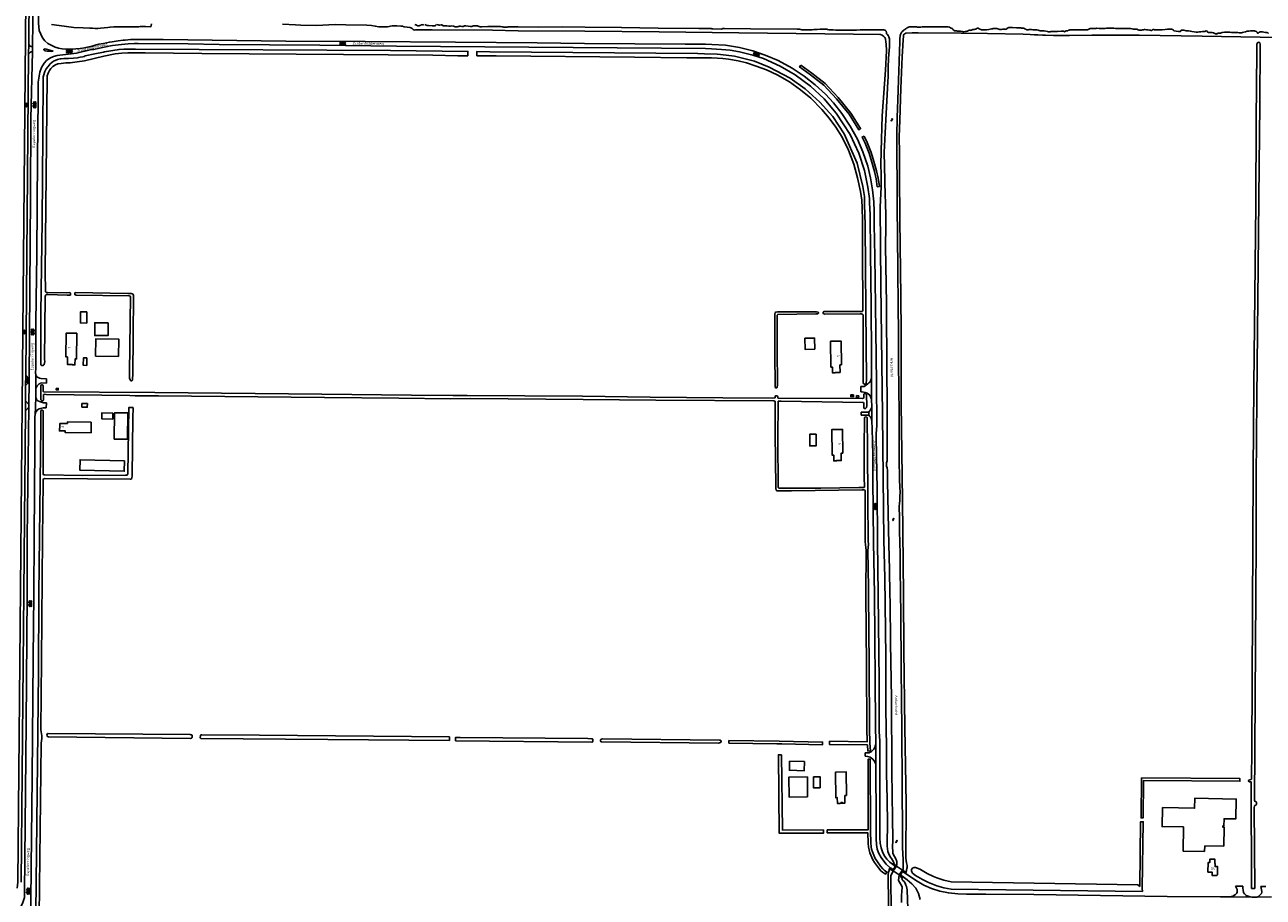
# Model space of a CAD drawing. Extents: x 168875 to 176000, y 513888 to 528000.
# Tile 79 of 106: x 172440 to 173597, y 524717 to 525533. Entities that reach past the tile are written whole.
import ezdxf

# ---------------------------------------------------------------- set-up
doc = ezdxf.new("R2010")
doc.units = 0
doc.header["$MEASUREMENT"] = 0
doc.layers.get('0').update_dxf_attribs({"linetype": 'CONTINUOUS'})
for name, color, linetype in [('BIJGEBOUW', 12, 'CONTINUOUS'), ('DAKRAND', 10, 'CONTINUOUS'), ('HOOFDGEBOUW', 1, 'CONTINUOUS'), ('HUISNUMMER', 7, 'CONTINUOUS'), ('INSTEEK_SLOOT', 72, 'CONTINUOUS'), ('KANT_VERHARDING', 252, 'CONTINUOUS'), ('KANT_WATER', 140, 'CONTINUOUS'), ('KUNSTWERK', 12, 'CONTINUOUS'), ('OVERIGOPSTAL', 12, 'CONTINUOUS'), ('SEMANTIEK', 140, 'CONTINUOUS'), ('sluitlijn_verharding', 7, 'CONTINUOUS'), ('STRAATNAAM', 7, 'CONTINUOUS'), ('WATERLOOPNAAM', 7, 'CONTINUOUS')]:
    doc.layers.add(name, color=color, linetype=linetype)
doc.styles.add('ISOCP', font='ISOCP.shx', dxfattribs={"height": 1.8})

# ---------------------------------------------------------------- blocks, each defined once
blk = doc.blocks.new('S014')
at = {"color": 0}
for p, q in [((0, -0.8), (4.2, 1.7)), ((0, 0.6), (1.8, 1.7)), ((5.1, -1.5), (0, 1.4)), ((2.6, -1.5), (0, 0)), ((1.1, -1.5), (6.1, 1.4)), ((6.1, -0.8), (1.9, 1.7)), ((3.5, -1.5), (6.1, 0)), ((6.1, 0.7), (4.4, 1.7))]:
    blk.add_line(p, q, dxfattribs=at)
blk = doc.blocks.new('S022')
at = {"color": 0}
for p, q in [((0, 1.2), (0.3, 1.2)), ((0.3, -2.3), (0.3, 2.3)), ((0.3, 2.1), (1.5, 2.1)), ((0.3, 0), (1.5, 0)), ((1.5, -2.3), (1.5, 2.3)), ((1.5, 1.1), (1.8, 1.1)), ((0, -1.1), (0.3, -1.1)), ((0.3, -2.1), (1.5, -2.1)), ((1.5, -1), (1.8, -1))]:
    blk.add_line(p, q, dxfattribs=at)
blk = doc.blocks.new('S012')
at = {"color": 0}
for p, q in [((1.2, 2), (0, 0)), ((1.2, -2), (0, 0)), ((1.4, 0), (0.2, 2)), ((1.4, 0), (0.2, -2))]:
    blk.add_line(p, q, dxfattribs=at)
blk = doc.blocks.new('S05')
at = {"color": 0}
for p, q in [((0.1, 0.3), (0.4, 0.6)), ((0.1, -0.2), (0.4, 0.1)), ((0.4, 0.6), (0.7, 0.7)), ((0.4, 0.1), (0.7, 0.2)), ((0.7, 0.7), (1, 0.6)), ((0.7, 0.2), (1, 0.1)), ((1, 0.6), (1.3, 0.4)), ((1, 0.1), (1.4, -0.1)), ((1.3, 0.4), (1.7, 0.1)), ((1.7, 0.1), (2, 0)), ((2, 0), (2.3, 0.2)), ((2.3, 0.2), (2.6, 0.4)), ((1.4, -0.1), (1.7, -0.4)), ((1.7, -0.4), (2, -0.5)), ((2, -0.5), (2.3, -0.3)), ((2.3, -0.3), (2.6, -0.1))]:
    blk.add_line(p, q, dxfattribs=at)

msp = doc.modelspace()

# ---------------------------------------------------------------- linework, layer by layer
at = {"layer": 'BIJGEBOUW'}
msp.add_lwpolyline([(172505.881, 525222.924), (172506.107, 525239.072), (172527.425, 525238.773), (172527.198, 525222.625), (172505.881, 525222.924)], dxfattribs=at)
at = {"layer": 'DAKRAND'}
for points in [[(172497.7, 525264.3), (172491.8, 525264.3), (172491.7, 525253.9), (172497.6, 525253.8), (172497.7, 525264.3)], [(172517.6, 525254.1), (172517.6, 525242), (172505, 525242), (172505, 525254.1), (172517.6, 525254.1)], [(173178.1, 525229.4), (173169, 525229.1), (173168.8, 525239.5), (173177.9, 525239.7), (173178.1, 525229.4)], [(172497.7, 525221.1), (172494.4, 525221.1), (172494.3, 525214.3), (172497.6, 525214.2), (172497.7, 525221.1)], [(172498.2, 525178.4), (172498.1, 525175), (172493, 525175.1), (172493.1, 525178.5), (172498.2, 525178.4)], [(172522, 525169.6), (172521.9, 525164), (172511.6, 525164.2), (172511.7, 525169.9), (172522, 525169.6)], [(172536, 525169.7), (172523.6, 525169.8), (172523.3, 525145.3), (172535.7, 525145.1), (172536, 525169.7)], [(173179.3, 525149.7), (173173.3, 525149.7), (173173.3, 525138.8), (173179.3, 525138.8), (173179.3, 525149.7)], [(172533, 525124.9), (172532.7, 525115.2), (172491.1, 525116.2), (172491.3, 525125.9), (172533, 525124.9)], [(173168.5, 524843.5), (173168.3, 524835), (173154.3, 524835.4), (173154.5, 524843.9), (173168.5, 524843.5)], [(173171.4, 524810.5), (173154.1, 524810.3), (173153.9, 524829), (173171.2, 524829.2), (173171.4, 524810.5)], [(173183.1, 524819), (173177, 524819), (173176.9, 524829.2), (173183, 524829.3), (173183.1, 524819)]]:
    msp.add_lwpolyline(points, dxfattribs=at)
at = {"layer": 'HOOFDGEBOUW'}
for points in [[(172488.39, 525244.221), (172478.4, 525244.354), (172478.138, 525222.103), (172479.578, 525222.089), (172479.496, 525215.089), (172483.978, 525215.044), (172483.972, 525214.613), (172486.602, 525214.587), (172486.668, 525220.162), (172488.108, 525220.143), (172488.39, 525244.221)], [(173203.127, 525214.637), (173201.587, 525214.624), (173201.67, 525207.579), (173197.169, 525207.571), (173197.173, 525207.271), (173194.633, 525207.267), (173194.57, 525212.627), (173193.15, 525212.624), (173192.867, 525236.721), (173202.866, 525236.806), (173203.127, 525214.637)], [(172469.126, 525192.659), (172469.13, 525191.207), (172470.92, 525191.208), (172470.92, 525192.664), (172469.126, 525192.659)], [(173214.346, 525186.57), (173214.309, 525184.97), (173211.751, 525185.029), (173211.788, 525186.629), (173214.346, 525186.57)], [(172501.7, 525161.149), (172501.602, 525151.149), (172477.522, 525151.357), (172477.536, 525152.797), (172472.106, 525152.844), (172472.14, 525155.473), (172472.44, 525155.47), (172472.498, 525159.952), (172479.494, 525159.892), (172479.508, 525161.341), (172501.7, 525161.149)], [(173204.284, 525132.204), (173202.764, 525132.192), (173202.845, 525125.192), (173198.415, 525125.158), (173198.419, 525124.857), (173195.799, 525124.837), (173195.736, 525130.217), (173194.306, 525130.206), (173194.026, 525154.225), (173204.026, 525154.303), (173204.284, 525132.204)], [(173207.69, 524811.799), (173206.25, 524811.785), (173206.31, 524804.8), (173201.809, 524804.8), (173201.812, 524804.5), (173199.193, 524804.5), (173199.147, 524809.817), (173197.707, 524809.803), (173197.5, 524833.802), (173207.5, 524833.898), (173207.69, 524811.799)], [(173522.726, 524782.489), (173502.673, 524782.829), (173502.971, 524800.496)], [(173560.622, 524782.273), (173559.444, 524782.296), (173559.462, 524783.235), (173560.561, 524783.213), (173560.699, 524790.154), (173571.574, 524789.937), (173571.943, 524808.432), (173533.216, 524809.204), (173533.03, 524799.897), (173502.971, 524800.496)], [(173542.446, 524759.499), (173522.477, 524759.718), (173522.726, 524782.489)], [(173560.615, 524782.273), (173560.622, 524782.273), (173560.405, 524764.433)], [(173542.5, 524764.629), (173542.446, 524759.499)], [(173560.405, 524764.433), (173542.5, 524764.629)], [(173545.611, 524740.066), (173545.621, 524749.128), (173547.295, 524749.115), (173547.297, 524752.195), (173552.047, 524752.159), (173552.077, 524748.083), (173552.237, 524748.082)], [(173552.237, 524748.082), (173552.257, 524745.422), (173554.509, 524745.393), (173554.412, 524737.724)], [(173553.612, 524736.924), (173549.562, 524736.976), (173549.601, 524740.015), (173545.611, 524740.066)], [(173554.412, 524737.724), (173553.612, 524736.924)]]:
    msp.add_lwpolyline(points, dxfattribs=at)
at = {"layer": 'INSTEEK_SLOOT'}
for points in [[(172464.7, 525533.1), (172471.7, 525532), (172485.6, 525530.3), (172494.1, 525529.9), (172500.6, 525529.5), (172503.1, 525529.5), (172505.4, 525529.4), (172508.1, 525529.4), (172510.5, 525529.5), (172517.2, 525530.2), (172519.4, 525530.6), (172522.8, 525530.8), (172533.7, 525530.8), (172535.3, 525530.9), (172541.2, 525531), (172546.3, 525531), (172547.5, 525531.1), (172552.1, 525531.1), (172552.3, 525531.2), (172552.6, 525531.1), (172557.533, 525530.99), (172558.1, 525533.6)], [(172680.5, 525533.4), (172692.7, 525532.6), (172697.8, 525532.4), (172712.3, 525532.2), (172729.7, 525533), (172739.8, 525532.7), (172759.5, 525532.3), (172763.6, 525532), (172767.2, 525531.5), (172770.6, 525530.9), (172772.5, 525530.7), (172776.1, 525530.8), (172778.8, 525531), (172783.2, 525531.7), (172787.4, 525531.9), (172791.1, 525531.6), (172792.6, 525531.4), (172794.4, 525531), (172799.8, 525530.1), (172801.2, 525529.6), (172801.9, 525529.2), (172802.6, 525528.4), (172803.2, 525527.9), (172803.7, 525527.8), (172804.8, 525527.9), (172807.1, 525527.9), (172811.3, 525528.1), (172814.9, 525528.1), (172820.5, 525527.9), (172876.9, 525527.6), (172900.8, 525527), (172963, 525526.8), (173032.5, 525526.1), (173107.2, 525525.2), (173160.8, 525524.7), (173214.4, 525523.9), (173238.9, 525523.8), (173239.5, 525523.7), (173241.2, 525523), (173242.7, 525521.9), (173243.5, 525520.9), (173244.1, 525519.7), (173244.3, 525519.1), (173244.6, 525517.2), (173244.9, 525514.2), (173245.074, 525509.151), (173245.063, 525508.397)], [(173260.1, 525507.9), (173260.4, 525513.5), (173260.6, 525518.7), (173260.9, 525522.2), (173261.1, 525523.2), (173261.3, 525523.7), (173262.2, 525524.4), (173263, 525524.8), (173263.4, 525524.9), (173269.2, 525525.2), (173274.8, 525525.3), (173314.8, 525524.8), (173339.5, 525524.7), (173373, 525523.9), (173379.3, 525523.6), (173383.4, 525523.5)], [(173383.4, 525523.5), (173386.5, 525523.3), (173390.8, 525523.2), (173393.6, 525523), (173401.2, 525522.8), (173416.1, 525522.8), (173436.9, 525523.2), (173481.4, 525523), (173540.3, 525522.1), (173594.4, 525521.1), (173616.1, 525521)], [(172853.7, 525503.7), (172853.824, 525507.82), (172781.5, 525508.6), (172543.3, 525510), (172538.8, 525510.1), (172536, 525510), (172532.1, 525510), (172527.8, 525509.8), (172514.2, 525507.5), (172513.1, 525507.2), (172505.3, 525505.7), (172496.1, 525503.6), (172495.1, 525503.2), (172494, 525502.9), (172491.3, 525502.4), (172490.1, 525502.3), (172489, 525502), (172485.1, 525501.5), (172480.6, 525501.2), (172476.7, 525501.2), (172476.1, 525501.1), (172473.8, 525501), (172472.6, 525500.8), (172470.2, 525500.2), (172468, 525499.5), (172466.4, 525498.6), (172464.9, 525497.5), (172463.5, 525496.2), (172461.5, 525493.9), (172459.8, 525491.5), (172458.5, 525489.2), (172457.1, 525485), (172457, 525484.2), (172456.6, 525430.6), (172455.8, 525349), (172454.8, 525263.1), (172454.6, 525216.2), (172454.7, 525215), (172455, 525214.4), (172455.4, 525214.1), (172456.6, 525214.1), (172457.3, 525214.3), (172457.9, 525214.9), (172458.3, 525217.9), (172458.2, 525219.6), (172458.8, 525278.7), (172458.9, 525279.6), (172459.3, 525280.1), (172459.6, 525280.3), (172460, 525280.4)], [(172460, 525280.4), (172460.9, 525280.4), (172461.3, 525280.5), (172479.2, 525279.9), (172482, 525279.7), (172482.3, 525279.9), (172482.4, 525280.2), (172482.4, 525281.4), (172482.2, 525282), (172481.8, 525282.2), (172478.5, 525282.001), (172460.8, 525282.4), (172459.6, 525282.5), (172459.1, 525282.9), (172459, 525283.2), (172458.8, 525302), (172459.5, 525362.6), (172460.5, 525483.5), (172460.7, 525484.9), (172461.5, 525487.6), (172462.7, 525489.9), (172463.9, 525491.9), (172466, 525493.7), (172468.3, 525495.2), (172470.6, 525496.1), (172473.7, 525496.7), (172478, 525497.1), (172482.1, 525497.3), (172488.5, 525498), (172495.5, 525499.2), (172513.5, 525503.3), (172524.1, 525505.5), (172530.4, 525506.2), (172536, 525506.6), (172552.1, 525506.5), (172605.3, 525505.8), (172737.7, 525504.9), (172821.2, 525504.2), (172844.587, 525503.636), (172853.7, 525503.7)], [(173222.8, 525262), (173223.2, 525261.5), (173223.4, 525197.7), (173223.6, 525197.1), (173223.8, 525196.8), (173224.4, 525196.6), (173225.1, 525196.6), (173225.7, 525196.8), (173226.1, 525197.3), (173226.2, 525197.6), (173226.3, 525200.7), (173225.9, 525266.6), (173225.4, 525305), (173225.2, 525346.1), (173224.6, 525364.3), (173224.5, 525372.1), (173223, 525381.5), (173217.8, 525403.2), (173205.5, 525430.7), (173195, 525447), (173182.7, 525460.4), (173169.2, 525473), (173155.2, 525482.8), (173135.5, 525493.2), (173121.7, 525498.8), (173103.1, 525503.3), (173090.1, 525504.9), (173086.9, 525505.2), (173075.1, 525505.7), (173068.9, 525505.8), (173068.5, 525505.9), (172874.2, 525507.6), (172862.125, 525507.73), (172862.302, 525503.668)], [(173252.238, 524747.862), (173252.1, 524749.1), (173250.8, 524751.5), (173249.7, 524752.8), (173248.7, 524754.3), (173247.9, 524755.8), (173247.1, 524757.8), (173246.5, 524759.6), (173245.7, 524764.4), (173245.7, 524767.2), (173246.1, 524784.9), (173245.6, 524808.4), (173245.2, 524832.4), (173245, 524856.6), (173244.4, 524893.1), (173244.5, 524941.5), (173243.5, 525015.5), (173242.5, 525050.6), (173241.3, 525168.1), (173241.2, 525192.3), (173239.9, 525289.3), (173239.3, 525362.4), (173240, 525380.9), (173240, 525393.1), (173239.8, 525401.9), (173240, 525414.5), (173241, 525447.7), (173244.1, 525490.3), (173245.063, 525508.397)], [(173260.1, 525507.9), (173259.8, 525503.1), (173258.5, 525473.3), (173257.5, 525443.4), (173257.1, 525428), (173257.2, 525413), (173257.2, 525392.8), (173257.6, 525350.4), (173258.6, 525278.7), (173258.8, 525245.1), (173258.9, 525178.2), (173259.5, 525132.8), (173260.2, 525088.2), (173261.1, 525000), (173261.4, 524947.7), (173262.3, 524875.4), (173263.5, 524804.5), (173263.3, 524753.2), (173263.4, 524751), (173263.7, 524748.8), (173264.3, 524746.5), (173264.4, 524744.6), (173264.1, 524743.7), (173263.6, 524740)], [(173583.5, 524825.7), (173583.6, 524825.2), (173584.3, 524824.7), (173585.9, 524824.5), (173586.1, 524824.2), (173586.302, 524724.9), (173589.305, 524724.9), (173588.9, 524800.7), (173589.1, 524801.9), (173589.5, 524802.4), (173590.4, 524802.7), (173590.8, 524803.5), (173590.9, 524804.3), (173590.9, 524805.5), (173590.5, 524806), (173589.3, 524806.4), (173589.1, 524806.9), (173590.2, 525000), (173590.7, 525048.4), (173590.7, 525108.7), (173591.3, 525183.4), (173592.7, 525337.5), (173593.5, 525401.4), (173594.1, 525457.9), (173594.5, 525514.7), (173594.2, 525515.8), (173593.9, 525516.2), (173592.8, 525516.4), (173592.4, 525516.3), (173592, 525516), (173591.6, 525515.3), (173591.4, 525514.7), (173591.4, 525507.8), (173590.6, 525443.4), (173590.2, 525364.8), (173588.5, 525195.3), (173587.8, 525115.3), (173586.5, 524854.3), (173586.2, 524827.3), (173585.9, 524826.9), (173584.7, 524826.6), (173583.9, 524826.2), (173583.5, 524825.7)], [(172862.302, 525503.668), (172880.3, 525503.6), (173009.7, 525502.5), (173058.4, 525501.9), (173081.6, 525501.8), (173087.2, 525501.6), (173092, 525501.2), (173097.5, 525500.5), (173106.4, 525499), (173114.1, 525497.2), (173123.4, 525494.2), (173132.9, 525490.6), (173142.8, 525485.9), (173154.3, 525479.3), (173164.8, 525472), (173174.5, 525464.1), (173184.7, 525453.4), (173191.5, 525445.5), (173197.8, 525436.9), (173203.6, 525427.6), (173209.6, 525415.5), (173214.5, 525402.3), (173218.1, 525389.7), (173220.9, 525376.7), (173222, 525368.8), (173222.1, 525366), (173222.3, 525364.3), (173222.3, 525363.2), (173222.4, 525362.8), (173222.8, 525348.6), (173222.7, 525322), (173223.1, 525265.5), (173223, 525265.4), (173222.8, 525264.8), (173222.6, 525264.6), (173222.2, 525264.5), (173221.7, 525264.6), (173221, 525264.5), (173186.8, 525264.6), (173186.3, 525264.4), (173186.1, 525264.2), (173186, 525263.9), (173186, 525263.1), (173186.2, 525262.5), (173186.4, 525262.3), (173187.4, 525262.2), (173220.6, 525262.3), (173221.5, 525262.4), (173222.5, 525262.2), (173222.8, 525262)], [(173164.993, 525495.021), (173163.825, 525493.397), (173174.098, 525486.002), (173186.42, 525476.263), (173198.345, 525463.443), (173210.085, 525449.017), (173219.117, 525434.61), (173220.811, 525435.672), (173211.715, 525450.183), (173199.855, 525464.757), (173187.78, 525477.737), (173175.302, 525487.598), (173164.993, 525495.021)], [(173224.164, 525428.59), (173222.358, 525427.732), (173225.081, 525422.003), (173228.759, 525412.562), (173231.443, 525404.408), (173233.93, 525395.557), (173235.416, 525388.819), (173236.523, 525381.293), (173238.501, 525381.583), (173237.384, 525389.181), (173235.87, 525396.043), (173233.357, 525404.992), (173230.641, 525413.238), (173226.919, 525422.797), (173224.164, 525428.59)], [(172540.7, 525205.9), (172540.5, 525201.2), (172540.2, 525200.3), (172540, 525200), (172539.7, 525199.8), (172538.9, 525199.8), (172538.3, 525200.2), (172538.1, 525200.5), (172537.7, 525202.1), (172537.7, 525207.9), (172538.5, 525278.6), (172538.3, 525278.8), (172537.2, 525279.1), (172487.8, 525280), (172487.1, 525280.1), (172486.6, 525280.3), (172486.3, 525280.6), (172486.3, 525281.6), (172486.4, 525281.9), (172486.9, 525282.2), (172536, 525281.4), (172537.9, 525281.3), (172539, 525281.4), (172540.1, 525281.2), (172540.7, 525280.8), (172541.3, 525280), (172541.1, 525241.2), (172540.7, 525205.9)], [(173181.6, 525263.2), (173181.6, 525263.4), (173181.2, 525263.9), (173179.7, 525264.2), (173143.2, 525264.3), (173141.7, 525264.1), (173141.1, 525263.6), (173140.7, 525262.2), (173140.6, 525226.4), (173141, 525193.7), (173141.2, 525193.4), (173141.6, 525193.1), (173142.7, 525193.3), (173142.9, 525193.5), (173143, 525193.8), (173143.1, 525196.1), (173142.9, 525228.9), (173143, 525261.2), (173143.1, 525261.4), (173143.5, 525261.8), (173179.2, 525262.3), (173180.7, 525262.5), (173181.4, 525262.9), (173181.6, 525263.2)], [(172853.17, 525186.074), (172839.622, 525186.117), (172801.2, 525186.3), (172717.2, 525187.3), (172561.3, 525188.7), (172457.4, 525189.5), (172457.1, 525189.6), (172457, 525189.8), (172456.9, 525194.9), (172456.8, 525195.5), (172456.6, 525195.8), (172456.1, 525196), (172455.3, 525196), (172455, 525195.7), (172454.7, 525194.9), (172454.7, 525182.5), (172454.8, 525182), (172455, 525181.6), (172455.3, 525181.4), (172456.3, 525181.1), (172456.7, 525181.2), (172457, 525181.4), (172457.1, 525181.8), (172457.2, 525186.8), (172457.5, 525187), (172457.9, 525187.1), (172459.7, 525187), (172538, 525186.1), (172543, 525185.8), (172564.6, 525185.8), (172657.4, 525184.6), (172719.9, 525184.1), (172789.4, 525183.4), (172837.5, 525182.8), (172856.588, 525183.245)], [(173223.8, 525184), (173223.5, 525183.5), (173222.7, 525183.1), (173144.2, 525183.4), (173143.8, 525183.5), (173143.6, 525183.8), (173143.6, 525184.7), (173143.5, 525185.2), (173142.5, 525185.6), (173141.6, 525185.6), (173141.2, 525185.4), (173141.1, 525185.1), (173141.1, 525184.6), (173140.9, 525183.9), (173140.4, 525183.7), (173138.6, 525183.6), (173092.2, 525183.8), (173024.2, 525184.5), (172961.1, 525185.3), (172853.17, 525186.074)], [(172856.588, 525183.245), (172961.5, 525182.4), (173029.5, 525181.7), (173139.5, 525181.1), (173140, 525181), (173140.4, 525180.8), (173140.9, 525180.4), (173141, 525180), (173141.2, 525150.2), (173141.7, 525100.9), (173141.8, 525099), (173142.1, 525097.6), (173142.4, 525097.1), (173143, 525096.8), (173156.2, 525096.8), (173222.3, 525097.9), (173223.9, 525097.8), (173224.8, 525097.6), (173225.1, 525096.9), (173225.2, 525096.2), (173225.3, 525049.3), (173225.5, 525046.4), (173225.9, 525043.9), (173226.1, 525040.9)], [(173227.7, 525040.9), (173228.2, 525047), (173228.1, 525049.7), (173227.7, 525089.1), (173227.4, 525136.1), (173227, 525164.8), (173226.9, 525165.4), (173226.6, 525165.7), (173225.6, 525165.9), (173225.1, 525165.8), (173224.8, 525165.6), (173224.6, 525165.2), (173224.5, 525164.7), (173224.3, 525137.4), (173224.3, 525109.5), (173224.5, 525100.5), (173224.2, 525099.9), (173221.6, 525099.9), (173219.2, 525100), (173183.6, 525099.4), (173145, 525099.3), (173144.6, 525099.4), (173143.9, 525099.8), (173143.6, 525145.5), (173143.7, 525179.1), (173143.8, 525180.3), (173144, 525180.6), (173144.3, 525180.8), (173145.8, 525180.8), (173146.5, 525180.6), (173223, 525179.6), (173223.4, 525179.5), (173223.6, 525179.3), (173223.8, 525178.6), (173223.9, 525174.5), (173224, 525174.2), (173224.5, 525173.7), (173225.2, 525173.7), (173225.5, 525173.8), (173225.9, 525174.1), (173226.4, 525174.9), (173226.6, 525176.3), (173226.3, 525186.6), (173226.1, 525187.1), (173225.8, 525187.4), (173225.1, 525187.8), (173224.3, 525187.6), (173223.9, 525187), (173223.9, 525184.4), (173223.8, 525184)], [(172452.8, 525000), (172453.3, 525054.1), (172454.6, 525156.9), (172454.6, 525171.7), (172454.8, 525172), (172455.3, 525172.2), (172456, 525172.2), (172456.8, 525171.8), (172456.9, 525171.5), (172457, 525112.4), (172457.2, 525111.9), (172457.6, 525111.7), (172458.3, 525111.8), (172493.6, 525111.1), (172533.9, 525111.4), (172534.9, 525111.6), (172535.3, 525111.6), (172535.8, 525112), (172536.1, 525112.6), (172536.8, 525174.3), (172537, 525174.8), (172537.3, 525174.9), (172540.7, 525174.9), (172540.9, 525174.6), (172540.8, 525165), (172539.9, 525111), (172539.8, 525109), (172539.6, 525108.4), (172538.9, 525107.8), (172538.3, 525107.7), (172458.5, 525108.4), (172457.6, 525108.2), (172457.2, 525107.9), (172457, 525107.5), (172456.9, 525104.9), (172456.2, 525052.4), (172455.2, 524938.4), (172454.8, 524873.5), (172454.9, 524871.4), (172455.5, 524867.6), (172455.6, 524864.8), (172455.3, 524863.2), (172455, 524860.5), (172453.1, 524699.6)], [(173226.1, 525040.9), (173225.85, 524999.989)], [(173227.7, 525040.9), (173228.35, 525006.408), (173228.35, 525000.011)], [(172502.3, 524641), (172502.3, 524639.9), (172501.8, 524639.5), (172500.7, 524639.2), (172453.4, 524639), (172453, 524638.8), (172452.6, 524637.8), (172451.5, 524565), (172451.2, 524564.3), (172450.6, 524564), (172450, 524564), (172449.4, 524564.5), (172449.1, 524565.8), (172449.2, 524570.6), (172449.4, 524646.7), (172452.4, 524927), (172452.8, 525000)], [(173225.85, 524999.989), (173226.45, 524933.492), (173226.65, 524874.075), (173227.093, 524862.115), (173191.953, 524862.517), (173191.919, 524859.517), (173227.274, 524859.113), (173227.767, 524853.393), (173230.257, 524853.607), (173229.648, 524860.672), (173229.15, 524874.125), (173228.95, 524933.508), (173228.35, 525000.011)], [(172596.2, 524868), (172595.8, 524868.5), (172595.3, 524868.7), (172594.3, 524868.8), (172461.5, 524869.9), (172461, 524869.8), (172460.5, 524869.3), (172460.4, 524868.4), (172460.5, 524867.6), (172460.9, 524867), (172461.7, 524866.8), (172594.7, 524865.3), (172595.5, 524865.4), (172596, 524866.1), (172596.2, 524867.1), (172596.2, 524868)], [(172836.607, 524863.148), (172836.607, 524866.631), (172659.1, 524868.3), (172605.2, 524868.6), (172604.5, 524868.5), (172604, 524868.2), (172603.8, 524867.7), (172603.7, 524866), (172603.8, 524865.5), (172604.3, 524865.3), (172722.9, 524864.3), (172836.607, 524863.148)], [(172842.31, 524863.09), (172969.7, 524861.8), (172970.3, 524862), (172970.5, 524862.6), (172970.5, 524864.4), (172970.1, 524864.9), (172969.4, 524865), (172965.8, 524865.2), (172846.626, 524866.191), (172842.364, 524866.201), (172842.31, 524863.09)], [(173090.6, 524862.2), (173090.1, 524861.5), (173089.1, 524861), (173088.2, 524860.9), (172978.7, 524862.1), (172978.2, 524862.3), (172977.9, 524862.9), (172977.9, 524863.8), (172978.2, 524864.2), (172978.8, 524864.5), (172979.8, 524864.7), (173088.9, 524863.6), (173089.8, 524863.5), (173090.5, 524863), (173090.6, 524862.2)], [(173097.713, 524860.764), (173097.741, 524863.264), (173144.914, 524862.75), (173185.426, 524861.82), (173185.368, 524859.32), (173147.269, 524860.195)], [(173147.269, 524860.195), (173142.727, 524860.273), (173097.713, 524860.764)], [(173147.078, 524849.915), (173144.078, 524849.885), (173144.815, 524776.496), (173186.213, 524776.602), (173186.205, 524779.602), (173147.785, 524779.504), (173147.078, 524849.915)], [(173189.757, 524779.8), (173189.757, 524776.8), (173227.793, 524776.8), (173228.051, 524767.348), (173228.257, 524763.642), (173228.785, 524760.999), (173229.618, 524758.189), (173232.293, 524751.71), (173233.866, 524749.297), (173237.517, 524744.227), (173239.806, 524741.521), (173241.523, 524740.019), (173244.051, 524738.213), (173245.505, 524740.247), (173243.077, 524741.981), (173241.594, 524743.279), (173239.483, 524745.773), (173235.934, 524750.703), (173234.507, 524752.89), (173231.982, 524759.011), (173231.215, 524761.601), (173230.743, 524763.958), (173230.549, 524767.452), (173230.175, 524778.434), (173229.896, 524845.77), (173227.896, 524845.764), (173228.095, 524779.8), (173189.757, 524779.8)], [(173483.311, 524828.358), (173482.991, 524790.81), (173484.991, 524790.793), (173485.289, 524825.842), (173575.462, 524825.137), (173575.482, 524827.637), (173483.311, 524828.358)], [(173484.221, 524724.86), (173485.069, 524787.244), (173482.569, 524787.276), (173481.781, 524726.851)], [(173247.7, 524743.1), (173247.5, 524741.7), (173246.9, 524740), (173246.6, 524737.7), (173246.7, 524734.8), (173249.4, 524543.8), (173249.5, 524541), (173250, 524538.2), (173250.4, 524534.3), (173250.8, 524476.8), (173251.2, 524340.2), (173251.8, 524214.2), (173252.1, 524180.1), (173252.3, 524133.6), (173252.7, 524085.6), (173252.9, 524036.3), (173253.3, 524000)], [(173481.781, 524726.851), (173480.068, 524728.248), (173305.577, 524731.113), (173298.664, 524732.564), (173292.144, 524734.719), (173288.92, 524735.964), (173283.201, 524738.759), (173276.838, 524742.505), (173273.243, 524744.109)], [(173259.55, 524734.95), (173259.8, 524733.1), (173260.4, 524732.2), (173261.5, 524731.3), (173262.6, 524729.8), (173263.3, 524728), (173263.7, 524726.7), (173264.3, 524723.7), (173264.9, 524705.7), (173265.3, 524676.2), (173264.6, 524620), (173264.7, 524501.2), (173263.7, 524444.8), (173264.6, 524345.9), (173265.2, 524215), (173264.9, 524132.7), (173266, 524087.4), (173266.6, 524043.4), (173266.3, 524000)], [(173269.357, 524739.344), (173272.3, 524736.943), (173278.714, 524733.259), (173284.464, 524730.503), (173292.216, 524727.451), (173298.735, 524725.456), (173305.646, 524724.196), (173484.249, 524722.091), (173484.221, 524724.86)]]:
    msp.add_lwpolyline(points, dxfattribs=at)
msp.add_lwpolyline([(173273.243, 524744.109, 0.91076688), (173269.357, 524739.344)], format="xyb", dxfattribs=at)
at = {"layer": 'KANT_VERHARDING'}
for points in [[(172432.62, 524725.05), (172432.955, 524727.918), (172433.12, 524730.8), (172440.66, 525555.58)], [(172443.32, 525514.57), (172443.82, 525563.15)], [(172446.82, 525512.49), (172447.42, 525557.54)], [(172452.739, 525550.482), (172452.501, 525538.042), (172452.517, 525534.232), (172452.772, 525531.003), (172453.221, 525527.436), (172454.538, 525523.873), (172456.287, 525520.554), (172458.372, 525517.861), (172461.324, 525515.414), (172464.853, 525513.259), (172467.993, 525511.922), (172471.179, 525510.971), (172474.75, 525510.36), (172477.982, 525510.035), (172480.683, 525509.951), (172483.672, 525509.964), (172487.529, 525510.221), (172491.433, 525510.623), (172495.385, 525511.17), (172499.576, 525512.104), (172502.659, 525512.695)], [(172502.659, 525512.695), (172506.3, 525513.9), (172507.9, 525514.2), (172508.9, 525514.5), (172513.1, 525515.3), (172518.7, 525516.6), (172521.3, 525516.9), (172527, 525517.9), (172531.7, 525518.5), (172533.5, 525518.5), (172538.6, 525518.9), (172544.1, 525518.9), (172545.7, 525519), (172569.1, 525518.9), (172683.7, 525517.5), (172757.7, 525517.2), (172842.2, 525516.4), (172918.6, 525515.9), (172962.8, 525515.3), (173056.8, 525514.6), (173075.9, 525514.6), (173082, 525514.4), (173094.6, 525513.6), (173107.8, 525511.5), (173120.1, 525508.5), (173131.8, 525504.5), (173143.7, 525499.3), (173157, 525492.1), (173168.3, 525484.7), (173178.5, 525476.7), (173188.2, 525467.9), (173195.6, 525459.7), (173203.4, 525449.8), (173211.2, 525438), (173218.1, 525425.7), (173223.1, 525413.9), (173227.6, 525400.4), (173230.2, 525389.7), (173232, 525378.4), (173233.2, 525367.3), (173233.6, 525358.2), (173233.7, 525346.1), (173234.2, 525315.9), (173235, 525246.8), (173235.8, 525197.8), (173236, 525157.8), (173235.6, 525150.2), (173235.5, 525146.6), (173235.7, 525130.2), (173236.3, 525098.4)], [(172443.24, 525505.3), (172443.32, 525514.57)], [(172443.8, 525201.68), (172444.3, 525284.5), (172445.1, 525373.3), (172445.4, 525444.8), (172446.73, 525507.66)], [(172445.56, 525512.58), (172446.82, 525512.49)], [(172445.72, 525507.57), (172446.73, 525507.66)], [(172466.135, 525508.044), (172464.779, 525507.907), (172460.631, 525508.13), (172458.748, 525508.557), (172457.879, 525508.94), (172457.539, 525509.42), (172457.538, 525509.806), (172457.922, 525510.096), (172458.597, 525510.148), (172466.135, 525508.044)], [(172457.8, 525496.9), (172460.041, 525499.401), (172462.973, 525501.486), (172466.535, 525503.092), (172470.051, 525503.926), (172477.81, 525505.02), (172483.015, 525505.573), (172487.979, 525506.316), (172502.094, 525509.509)], [(173231.2, 525202.8), (173231.2, 525223.2), (173230.8, 525270), (173230.1, 525319.4), (173229.7, 525354.9), (173229.3, 525366.4), (173229.1, 525370.2), (173227.7, 525381), (173224.6, 525396.5), (173219.4, 525412.6), (173211.3, 525430), (173198.2, 525450.2), (173186.9, 525463.5), (173174.1, 525475.2), (173159.7, 525485.8), (173145.7, 525494.1), (173130.2, 525501.1), (173120.1, 525504.4), (173107.7, 525507.5), (173098.9, 525508.9), (173090.9, 525509.7), (173081.6, 525510.3), (173076, 525510.5), (172787.1, 525512.8), (172715.6, 525513.6), (172621.3, 525514.4), (172592.4, 525514.8), (172545.8, 525515.3), (172544.7, 525515.2), (172542, 525515.2), (172536.4, 525514.8), (172533.2, 525514.7), (172530.2, 525514.3), (172521.7, 525513.4), (172519.8, 525513.1), (172509.6, 525510.9), (172504.1, 525509.8), (172502.094, 525509.509)], [(172440.51, 525205), (172443.24, 525505.3)], [(172457.8, 525496.9), (172455.2, 525492.7), (172453.7, 525488.4), (172453, 525484.7), (172452.1, 525479.2), (172452.1, 525462.1), (172451.5, 525409.4), (172450.9, 525318), (172450.1, 525254.5), (172449.9, 525212.3), (172449.8, 525206.7), (172449.859, 525205.899)], [(172459.911, 525201.602), (172454.9, 525201.8), (172453.5, 525202.2), (172452.2, 525202.8), (172450.9, 525203.6), (172450.2, 525204.4), (172450, 525204.9), (172449.859, 525205.899)], [(172440.3, 525181.05), (172440.44, 525195.43)], [(172440.44, 525195.43), (172440.51, 525205)], [(172440.44, 525195.43), (172443.73, 525198.58)], [(172443.8, 525201.68), (172440.51, 525205)], [(172443.54, 525177.73), (172443.73, 525198.58)], [(172443.73, 525198.58), (172443.8, 525201.68)], [(172459.994, 525197.689), (172455.5, 525197.8), (172454.4, 525197.6), (172453.9, 525197.2), (172453.2, 525196.9), (172451.6, 525195.5), (172451.1, 525194.9), (172450.3, 525193.6), (172450.1, 525192.6)], [(173231.2, 525202.8), (173230.9, 525201.3), (173230.1, 525199.4), (173229.5, 525198.5), (173228.7, 525197.7), (173227.6, 525196.8), (173224.1, 525194.4), (173222.9, 525194.3), (173221.2, 525194.3)], [(173231.2, 525202.8), (173231.21, 525182.069)], [(172450.1, 525192.6), (172450, 525185.6), (172450.1, 525184.1)], [(172450.1, 525184.1), (172450.5, 525182.6), (172450.9, 525182), (172451.9, 525181.1), (172453.4, 525180.3), (172457.1, 525179.1), (172459.831, 525179.008)], [(173221.2, 525189.35), (173222.4, 525189.3), (173225.2, 525188.7), (173227.1, 525188.1), (173228.4, 525187.2), (173229.4, 525186.2), (173230.6, 525184.2), (173230.8, 525183.3), (173231.21, 525182.069)], [(173231.21, 525182.069), (173231.3, 525175.8), (173231.252, 525175.201)], [(172423.77, 524697.41), (172429.3, 524700.1), (172434, 524704.7), (172437.6, 524710.8), (172439.3, 524716.5), (172439.5, 524721.1), (172441, 524879.1), (172441.8, 525000), (172442, 525053.5), (172443.48, 525175.04)], [(172440.2, 525171.74), (172436.14, 524730.67)], [(172440.2, 525171.74), (172440.3, 525181.05)], [(172443.48, 525175.04), (172440.2, 525171.74)], [(172440.3, 525181.05), (172443.54, 525177.73)], [(172443.54, 525177.73), (172443.48, 525175.04)], [(172449.234, 525167.404), (172449.5, 525168), (172449.7, 525169.2), (172450, 525170.3), (172450.3, 525171), (172451.5, 525172.7), (172453.2, 525173.6), (172456.8, 525174.4), (172459.571, 525174.366)], [(173221.337, 525170.555), (173228.3, 525170.5), (173228.5, 525170.5)], [(173231.252, 525175.201), (173231, 525174.3), (173230.2, 525172.7), (173229.3, 525171.4), (173228.5, 525170.5)], [(173228.5, 525170.5), (173228.5, 525167.6)], [(172444.2, 524566.6), (172444, 524587.5), (172445.6, 524744.5), (172446.6, 524829), (172447.5, 524940.2), (172448.1, 525000), (172448.5, 525053.5), (172449, 525139.1), (172449, 525164.8), (172449.1, 525166.2), (172449.17, 525166.902), (172449.234, 525167.404)], [(173221.358, 525167.656), (173228.5, 525167.6)], [(173228.5, 525167.6), (173229.6, 525166.4), (173230.1, 525166), (173230.8, 525164.8), (173231.4, 525161.9)], [(173235.1, 524859.9), (173234.8, 524878.8), (173233.9, 525000), (173233.1, 525048.9), (173232.3, 525107.8), (173232.2, 525130.2), (173231.7, 525155), (173231.4, 525161.9)], [(173236.3, 525098.4), (173236.8, 525049.1), (173237.4, 525000), (173238.1, 524918.6), (173238.4, 524871.7), (173238.9, 524862.6), (173239, 524847.6), (173238.8, 524777.7), (173238.9, 524772.1), (173239.3, 524767.1), (173240, 524762.8), (173241.3, 524759.1), (173243, 524755.7), (173245.4, 524752.2), (173248.2, 524749.5), (173250.8, 524747.5)], [(173225.144, 524851.746), (173227.6, 524851.7), (173228.8, 524851.9), (173229.9, 524852.3), (173231.2, 524853.1), (173232.4, 524854.1), (173233.3, 524855.3), (173234.1, 524856.8), (173234.9, 524858.8), (173235.1, 524859.9)], [(173235.2, 524841.2), (173235.1, 524859.9)], [(173225.23, 524848.7), (173227.4, 524848.4), (173228.7, 524848.1), (173229.9, 524847.6), (173231.1, 524846.8), (173232.4, 524845.7), (173234.1, 524843.3), (173235.2, 524841.2)], [(173235.2, 524841.2), (173235.6, 524786.7), (173235.5, 524771.4), (173235.7, 524766), (173236.5, 524761.7), (173238, 524757.6), (173240, 524753.9), (173242.5, 524750.5), (173244.9, 524747.7), (173248.4, 524744.2)], [(173260.7, 524735.7), (173264.5, 524733.1), (173268.9, 524729.3), (173272.5, 524725.1), (173275, 524720.1), (173276.7, 524714.6)], [(173262.9, 524738.8), (173273.8, 524731.6), (173280, 524728), (173287.1, 524724.9), (173295, 524722.3), (173303, 524720.7), (173311.7, 524720), (173319.9, 524719.6), (173338, 524719.6), (173382.9, 524719.1), (173507.6, 524717.4), (173557.4, 524716.9), (173565, 524717.2)], [(173565, 524717.2), (173567.4, 524717.3), (173568.8, 524717.8), (173571.4, 524719.3), (173572.5, 524720.5), (173572.8, 524721.5), (173572.9, 524723.8), (173571.34, 524727.056)], [(173578.138, 524726.9), (173578.2, 524725.3), (173578.4, 524723.2), (173578.8, 524721.2), (173579.8, 524719.8), (173581.3, 524718.3), (173584.9, 524717), (173586.7, 524716.7)], [(173591.4, 524716.8), (173592.7, 524717.3), (173594.8, 524719.1), (173595.6, 524720.3), (173595.8, 524721.3), (173595.8, 524722), (173594.982, 524726.827)], [(173586.7, 524716.7), (173589.5, 524716.7), (173591.4, 524716.8)]]:
    msp.add_lwpolyline(points, dxfattribs=at)
for points in [[(172443.24, 525505.3, -0.18483452), (172445.72, 525507.57)], [(172443.32, 525514.57, 0.22743911), (172445.56, 525512.58)]]:
    msp.add_lwpolyline(points, format="xyb", dxfattribs=at)
at = {"layer": 'KANT_WATER'}
for points in [[(172804.1, 525533), (172805.1, 525532.6), (172806.5, 525532), (172807.2, 525531.9), (172807.7, 525531.8), (172808.4, 525531.9), (172808.9, 525532.2), (172810.5, 525532.6), (172810.9, 525532.9), (172811.7, 525532.8), (172812.3, 525532.7), (172812.8, 525533)], [(172813.7, 525532.9), (172814.2, 525532.7), (172815.7, 525532.2), (172816.9, 525532.1), (172820.5, 525531.9), (172822.9, 525531.9), (172823.5, 525532.1), (172823.9, 525532.4), (172824.1, 525532.7), (172824.2, 525532.9)], [(172824.7, 525532.9), (172826, 525532.7), (172827, 525532.5), (172827.6, 525532.5), (172828.8, 525532.7), (172829.1, 525532.7)], [(172829.1, 525532.7), (172829.5, 525532.6), (172830.7, 525531.8), (172831.5, 525531.7), (172834.3, 525531.7), (172835.9, 525531.6), (172837.5, 525531.6), (172838.8, 525531.7), (172840.4, 525531.5), (172841.3, 525531.2), (172842, 525530.9), (172843.4, 525530.7), (172844, 525530.8), (172844.5, 525531.1), (172845.3, 525531.3), (172846, 525531.4), (172846.8, 525531.4), (172848.1, 525531.3), (172849.5, 525531.3), (172850.2, 525531.5), (172850.8, 525531.7), (172852, 525531.7), (172856.3, 525531.3), (172857.5, 525531.3), (172858.2, 525531.5), (172859.1, 525531.7), (172859.8, 525531.9), (172861.6, 525531.9), (172862.7, 525531.7), (172863.6, 525531.4), (172865.2, 525531), (172866.9, 525531), (172872.5, 525531.2), (172882.2, 525531.2), (172883.1, 525531.1), (172884.2, 525531.1), (172885.6, 525531), (172886.4, 525530.8), (172887.4, 525530.6), (172888.3, 525530.4), (172889.7, 525530.4), (172890.5, 525530.6), (172891.6, 525530.8), (172893.4, 525531), (172900.7, 525530.9), (172919.7, 525530.6), (172942.5, 525530.9), (172963.4, 525530.5), (172997.4, 525530.2), (173031.7, 525529.7)], [(173031.7, 525529.7), (173069.6, 525529.3), (173081.3, 525529.3), (173082, 525529), (173082.7, 525528.9), (173091, 525528.8), (173091.6, 525529), (173092.2, 525529.3), (173093.6, 525529.3), (173118, 525529), (173161.6, 525528.8), (173162.8, 525528.8), (173163.9, 525528.7), (173165.1, 525528.4), (173166.1, 525528.2), (173167, 525528), (173167.8, 525527.9), (173168.9, 525527.9), (173170.2, 525528), (173173.3, 525528), (173175.5, 525528.1), (173177.3, 525528.3), (173179.7, 525528.4), (173180.3, 525528.5), (173183, 525528.7), (173185.6, 525528.6), (173189.4, 525528.6), (173190.1, 525528.4), (173191.3, 525528.2), (173192.8, 525528), (173195.4, 525527.9), (173197.6, 525527.8), (173202.3, 525527.7), (173209.8, 525527.6), (173214.5, 525527.6), (173217.2, 525527.8), (173220.4, 525528), (173223.4, 525528.1), (173227.9, 525528), (173231.2, 525528), (173233.1, 525527.9), (173235.2, 525528), (173237.7, 525527.9), (173239.2, 525527.9), (173240.7, 525528), (173241.8, 525528.1), (173242.6, 525528.1), (173243.4, 525527.8), (173244.1, 525527.5), (173244.5, 525527.1)], [(173257.303, 525507.992), (173257.5, 525516.8), (173257.7, 525520.4), (173257.8, 525521.8), (173258, 525522.8), (173258.2, 525523.6), (173258.5, 525524.3), (173258.8, 525525.1), (173259.3, 525525.9), (173259.8, 525526.5), (173261, 525527.5), (173261.6, 525528.1), (173262.3, 525528.5), (173263.3, 525529.1), (173263.8, 525529.5), (173264.2, 525529.8), (173264.7, 525530), (173265.2, 525530.3), (173265.7, 525530.5), (173266.7, 525530.7), (173267.4, 525530.8), (173268.2, 525530.9), (173269, 525530.9), (173269.7, 525531), (173270.4, 525530.9), (173271.3, 525530.9), (173272.4, 525530.8), (173273.3, 525530.7), (173274.1, 525530.6), (173275.1, 525530.5), (173276.2, 525530.6), (173277.3, 525530.6), (173278.5, 525530.7), (173279.3, 525530.8), (173280.4, 525530.9), (173282.3, 525531), (173289.3, 525531), (173290.6, 525530.9), (173292.6, 525530.9), (173293.7, 525531), (173295.2, 525531), (173299.7, 525530.9), (173301, 525530.8), (173302.1, 525530.8), (173302.9, 525530.7), (173304, 525530.4), (173305, 525530), (173305.6, 525529.7), (173306.4, 525529.2), (173307, 525528.8)], [(173307, 525528.8), (173307.4, 525528.2), (173308, 525527.6), (173308.5, 525527.2), (173309, 525527), (173310.6, 525527), (173311.5, 525526.9), (173313.2, 525526.8), (173314.3, 525526.7), (173315.8, 525526.5), (173316.7, 525526.3), (173317.5, 525526.3), (173318.5, 525526.4), (173319.6, 525526.5), (173320.4, 525526.8), (173321, 525526.9), (173321.3, 525527.2), (173321.9, 525527.5), (173322.6, 525527.6), (173323.1, 525527.6), (173323.6, 525527.5), (173324, 525527.6), (173324.7, 525527.8), (173325.1, 525528.2), (173325.6, 525528.4), (173326.1, 525528.5), (173327, 525528.5), (173327.9, 525528.6), (173328.4, 525528.7), (173329.1, 525529), (173329.5, 525529.3), (173330, 525529.5), (173330.4, 525529.6), (173330.8, 525529.5), (173331.6, 525529.1), (173332.5, 525528.7), (173333.2, 525528.4), (173333.9, 525528.2), (173334.8, 525528.2), (173336.4, 525528.1), (173338.6, 525528.1), (173340.8, 525528.5), (173342, 525528.7), (173343.3, 525528.9), (173344.1, 525529.1), (173344.9, 525529.2), (173348.3, 525529.2), (173349.1, 525529), (173350.2, 525528.8), (173351, 525528.5)], [(173351, 525528.5), (173351.8, 525528.4), (173352.7, 525528.5), (173353.8, 525528.7), (173354.8, 525528.8), (173356.1, 525528.6), (173356.9, 525528.5), (173357.2, 525528.6), (173357.6, 525529.2), (173358.1, 525529.6), (173358.8, 525530), (173359.4, 525530.1), (173362.8, 525530.1), (173366.5, 525530), (173369.1, 525529.9), (173370.7, 525529.8), (173371.4, 525529.6), (173371.9, 525529.6), (173372.5, 525529.7), (173373, 525529.7), (173373.6, 525529.5), (173374.5, 525529), (173375.3, 525528.6), (173376.1, 525528.1), (173376.6, 525527.9), (173377.1, 525528), (173377.4, 525528.2), (173377.7, 525528.2), (173378.3, 525528.4), (173379.3, 525528.4), (173380.6, 525528.3), (173382, 525528.2), (173383, 525528.1), (173384.1, 525528), (173385.6, 525527.9), (173386.8, 525527.8), (173387.8, 525527.5), (173388.7, 525527.2), (173389.8, 525527.1), (173391.7, 525527.1), (173392.6, 525527), (173394, 525526.8), (173395.7, 525526.5), (173396.6, 525526.3), (173397.4, 525526.2), (173398.1, 525526.2), (173398.8, 525526.4), (173400, 525526.5), (173405, 525526.6), (173408.5, 525526.7)], [(173408.5, 525526.7), (173409.5, 525526.8), (173410.1, 525526.9), (173410.5, 525526.9), (173410.8, 525526.8), (173410.9, 525526.4), (173411.2, 525526.3), (173411.5, 525526.3), (173411.8, 525526.5), (173412.3, 525526.8), (173412.8, 525527), (173413.1, 525527.1), (173413.5, 525527.1), (173413.9, 525527), (173414.3, 525527), (173414.6, 525527.1), (173414.8, 525527.3), (173415.3, 525527.6), (173415.8, 525527.8), (173416.4, 525527.9), (173417.2, 525528), (173418.9, 525528.2), (173423.5, 525528.2), (173424.7, 525528), (173425.6, 525528), (173426.5, 525528.1), (173427.4, 525528), (173428.1, 525528), (173429.1, 525527.9), (173431.3, 525527.9), (173432.2, 525528), (173433, 525528.2), (173433.7, 525528.5), (173434.2, 525528.8), (173434.8, 525529), (173435.6, 525529.2), (173436.4, 525529.3), (173437.1, 525529.3), (173438, 525529.2), (173439, 525529.2), (173440.7, 525529.3), (173441.8, 525529.5), (173443.8, 525529.3), (173445, 525529.2), (173446.2, 525529.2), (173447.9, 525529.3), (173449.4, 525529.4), (173450.6, 525529.5), (173451.9, 525529.7), (173455.1, 525529.7)], [(173455.1, 525529.7), (173456.5, 525529.6), (173457.5, 525529.5), (173459.1, 525529.4), (173461.7, 525529.3), (173471.8, 525529.3), (173473.1, 525529.2), (173474.5, 525529), (173475.6, 525528.8), (173476.3, 525528.6), (173477.2, 525528.6), (173478.2, 525528.8), (173479, 525528.6), (173479.7, 525528.3), (173480.3, 525527.9), (173481.3, 525527.7), (173482.4, 525527.6), (173483.5, 525527.6), (173484.4, 525527.9), (173485.4, 525528.1), (173486.2, 525528.3), (173487, 525528.3), (173488.1, 525528.2), (173489.3, 525528.1), (173490.8, 525527.8), (173491.9, 525527.6), (173492.6, 525527.4), (173493, 525527.5), (173493.8, 525528.1), (173494.3, 525528.3), (173494.9, 525528.3), (173495.7, 525528.2), (173496.6, 525528), (173497.4, 525528.1), (173500.1, 525528.1), (173502.9, 525528.2), (173505.5, 525528.5), (173507.7, 525528.7), (173509.3, 525528.8), (173510.3, 525528.8), (173511.5, 525528.7), (173512.5, 525528.3), (173513.2, 525527.9), (173513.6, 525527.3), (173513.8, 525527.1), (173517.9, 525526.5), (173519.4, 525526.5), (173520, 525526.6), (173520.2, 525526.9), (173520.2, 525527.3)], [(173244.5, 525527.1), (173244.8, 525526.7), (173245, 525525.7), (173245, 525524.8), (173245.1, 525524.4), (173245.3, 525524.1), (173245.8, 525523.9), (173246.2, 525523.6), (173246.8, 525522.6), (173247.2, 525521.6), (173247.8, 525519.6), (173248, 525518.8), (173248, 525516.1), (173247.9, 525513.8), (173247.8, 525511.8), (173247.458, 525509.064)], [(173520.2, 525527.3), (173520.5, 525527.6), (173521.2, 525527.7), (173522.9, 525527.7), (173525.1, 525527.1), (173526.2, 525527.1), (173527.4, 525527), (173529, 525526.8), (173530.6, 525526.4), (173532.7, 525526.1), (173534.7, 525526), (173536, 525526), (173537.4, 525526.1), (173539, 525526.3), (173540.5, 525526.5), (173541.6, 525526.6), (173542.6, 525526.6), (173543.2, 525526.8), (173544, 525527), (173544.8, 525526.8), (173545, 525526.3), (173545.3, 525525.9), (173546.2, 525525.7), (173548, 525525.5), (173549.4, 525525.4), (173550.6, 525525.2), (173551.5, 525524.9), (173552.5, 525524.4), (173553.4, 525524.2), (173553.8, 525524.1), (173554.5, 525524.8), (173555.4, 525524.9), (173556.3, 525524.9), (173557.3, 525525), (173558, 525525.3), (173558.9, 525525.6), (173560.9, 525525.9), (173563.1, 525526), (173564.4, 525526), (173566, 525525.8), (173567.6, 525525.7), (173569, 525525.7), (173570.4, 525525.5), (173571.8, 525525.5), (173573.3, 525525.6), (173574.7, 525525.3), (173575.9, 525525.2), (173576.9, 525525.3), (173577.9, 525525.6), (173579.2, 525525.9)], [(173579.2, 525525.9), (173580.7, 525526.3), (173582.1, 525526.7), (173583.7, 525526.9), (173585.4, 525527), (173586.7, 525527.1), (173589, 525527.1), (173589.8, 525526.9), (173590.9, 525526.5), (173591.5, 525526), (173591.7, 525525.3), (173592, 525524.8), (173592.6, 525524.8), (173593.4, 525525.8), (173593.8, 525526), (173594.3, 525526.1), (173595.5, 525526.3), (173596.4, 525526.2), (173597.8, 525525.9), (173599.4, 525525.6), (173600.6, 525525.5), (173601.4, 525525.2), (173601.7, 525525), (173601.9, 525524.6)], [(173247.458, 525509.064), (173246.9, 525501.2), (173246.6, 525492.8), (173246.6, 525489.4), (173246.7, 525486.9), (173246.8, 525483.8), (173246.5, 525480), (173246.1, 525473.6), (173244.9, 525449.9), (173243.8, 525431.6), (173243.2, 525419.3), (173242.9, 525413.6), (173242.9, 525410.7), (173243.2, 525403), (173243.5, 525384.6), (173244.5, 525355.3), (173244.5, 525343.8), (173244.2, 525326.1), (173245.2, 525271.5), (173245.5, 525208.7), (173245.8, 525179.1), (173245.8, 525133.4), (173245.7, 525126.5), (173245.6, 525125), (173245.4, 525123.8), (173245.2, 525123), (173245.2, 525122), (173245.1, 525120.7), (173245.2, 525119.5), (173245.6, 525118.6), (173245.7, 525117.8), (173245.9, 525116.6), (173246.2, 525105.7), (173247.3, 525046.7), (173247.8, 525023.2), (173248.3, 525000), (173248.5, 524993), (173249, 524954.3), (173249.7, 524902.9), (173250.1, 524834.4), (173250.7, 524790.5), (173251, 524771), (173250.8, 524762.6), (173250.9, 524760.3), (173251.1, 524757.9), (173251.6, 524756.3), (173252.5, 524754.7), (173253.8, 524752.5), (173254.8, 524750.2), (173254.7, 524747.1)], [(173257.303, 525507.992), (173257, 525498.6), (173256.5, 525489.4), (173256.3, 525481.2), (173256, 525471.4), (173255.6, 525462.8), (173255.3, 525454.2), (173255.1, 525446.4), (173255, 525440.7), (173254.9, 525434.5), (173254.8, 525426.3), (173254.7, 525417.2), (173254.8, 525410.2), (173255, 525384.2), (173255.1, 525359.2), (173255.3, 525338.2), (173255.7, 525301), (173256, 525271.9), (173256.2, 525242.6), (173256.4, 525216.9), (173256.6, 525192), (173256.8, 525170), (173256.9, 525148.9), (173257.1, 525127.3), (173257.3, 525106.7), (173257.8, 525094.9), (173257.7, 525092.2), (173257.5, 525087.7), (173257.2, 525085), (173257, 525082.5), (173257.3, 525071.7), (173257.4, 525065.6), (173257.3, 525058.4), (173257.7, 525049), (173258, 525037.2), (173257.8, 525025.4), (173258.2, 525000), (173258.4, 524983.2), (173258.8, 524929.9), (173259.4, 524874), (173259.7, 524819.5), (173260.2, 524777.4), (173260.2, 524763.1), (173260.8, 524751.6), (173260.7, 524743), (173260.088, 524741.878)], [(173251.354, 524741.523), (173254.39, 524745.858)], [(173254.7, 524747.1), (173254.39, 524745.858)], [(173255.6, 524000), (173255.6, 524001.3), (173255.3, 524035), (173255, 524073), (173254.9, 524102.5), (173254.5, 524145.1), (173254.3, 524188.1), (173253.9, 524213.2), (173253.8, 524221.8), (173253.5, 524292.4), (173253, 524398.7), (173252.5, 524494.7), (173251.4, 524539.8), (173250.9, 524541.5), (173251.3, 524542.5), (173251.4, 524570.2), (173250.6, 524643.3), (173249.5, 524705.4), (173249.1, 524733.1), (173249.3, 524736.8), (173251.354, 524741.523)], [(173259.2, 524711.9), (173259, 524718.2), (173259.4, 524722), (173259.6, 524726), (173259, 524727.6), (173256.3, 524732.2), (173256.828, 524737.691)], [(173260.088, 524741.878), (173256.828, 524737.691)]]:
    msp.add_lwpolyline(points, dxfattribs=at)
at = {"layer": 'KUNSTWERK'}
for points in [[(173247.7, 524743.1), (173248.4, 524744.2)], [(173247.7, 524743.1), (173250.8, 524741.8)], [(173251.3, 524742.5), (173248.4, 524744.2)], [(173252.238, 524747.862), (173251.7, 524748.4), (173250.8, 524747.5)], [(173250.8, 524747.5), (173253.4, 524745.4)], [(173250.8, 524741.8), (173251.3, 524742.5)], [(173253.4, 524745.4), (173251.3, 524742.5)], [(173253.9, 524746.2), (173252.238, 524747.862)], [(173253.4, 524745.4), (173253.9, 524746.2)], [(173254.39, 524745.858), (173253.9, 524746.2)], [(173260.088, 524741.878), (173254.39, 524745.858)], [(173250.8, 524741.8), (173251.354, 524741.523)], [(173251.354, 524741.523), (173251.4, 524741.5), (173256.828, 524737.691)], [(173256.828, 524737.691), (173257.1, 524737.5), (173257.6, 524736.9)], [(173257.6, 524736.9), (173258.1, 524737.7)], [(173257.6, 524736.9), (173259.55, 524734.95)], [(173258.1, 524737.7), (173260.1, 524740.7)], [(173258.1, 524737.7), (173260.7, 524735.7)], [(173260.7, 524735.7), (173259.9, 524734.6), (173259.55, 524734.95)], [(173260.9, 524741.4), (173260.2, 524741.8), (173260.088, 524741.878)], [(173260.1, 524740.7), (173260.9, 524741.4)], [(173260.1, 524740.7), (173262.9, 524738.8)], [(173263.6, 524740), (173260.9, 524741.4)], [(173262.9, 524738.8), (173263.6, 524740)]]:
    msp.add_lwpolyline(points, dxfattribs=at)
at = {"layer": 'OVERIGOPSTAL'}
msp.add_lwpolyline([(173219.1, 525185.8), (173219, 525184), (173217.2, 525184.1), (173217.2, 525185.9), (173219.1, 525185.8)], dxfattribs=at)
at = {"layer": 'sluitlijn_verharding'}
for points in [[(172446.82, 525512.49), (172446.73, 525507.66)], [(172449.859, 525205.899), (172450.1, 525192.6)], [(172459.911, 525201.602), (172459.994, 525197.689)], [(173221.2, 525194.3), (173221.2, 525189.35)], [(172450.1, 525184.1), (172449.234, 525167.404)], [(172459.831, 525179.008), (172459.571, 525174.366)], [(173221.337, 525170.555), (173221.358, 525167.656)], [(173231.252, 525175.201), (173231.4, 525161.9)], [(173225.23, 524848.7), (173225.144, 524851.746)], [(173578.138, 524726.9), (173571.34, 524727.056)], [(173599.817, 524726.862), (173594.982, 524726.827)], [(173586.7, 524716.7), (173565, 524717.2)], [(173605.1, 524716.9), (173591.4, 524716.8)]]:
    msp.add_lwpolyline(points, dxfattribs=at)

# ---------------------------------------------------------------- block references
at = {"layer": 'SEMANTIEK'}
for name, p, rotation in [('S014', (172478.303, 525507.425), 6.064194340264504), ('S014', (172739.831, 525515.299), 179.3606520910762), ('S014', (173120.75, 525506.25), 341.5650511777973), ('S012', (172440.459, 525457.827), 357.0940129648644), ('S014', (172448.695, 525461.007), 270.0909662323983), ('S05', (173250.143, 525445.252), 264.4749722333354), ('S012', (172438.646, 525245.444), 0.9652747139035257), ('S014', (172447.298, 525242.344), 90), ('S022', (172443.067, 525200.123), 178.4338616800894), ('S014', (173234.5, 525079.199), 90), ('S05', (173251.518, 525068.555), 88.98209553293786), ('S014', (172444.639, 524994.38), 268.7342172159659), ('S05', (173254.41, 524767.432), 83.98146539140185), ('S014', (172442.713, 524725.437), 268.9060557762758)]:
    msp.add_blockref(name, p, dxfattribs=dict(at, rotation=rotation))

# ---------------------------------------------------------------- texts
at = {"layer": 'HUISNUMMER', "style": 'ISOCP'}
for s, rotation, p in [('1', 89.326631, (172482.634, 525230.079)), ('4', 270.671657, (173198.988, 525223.898)), ('3', 89.326631, (172476.224, 525155.743)), ('6', 270.671657, (173200.29, 525141.817)), ('8', 270.494196, (173202.096, 524807.136))]:
    msp.add_text(s, height=2.5, rotation=rotation, dxfattribs=at).set_placement(p)
msp.add_text('34', height=2.5, dxfattribs=at).set_placement((173548.27, 524742.131))
at = {"layer": 'STRAATNAAM', "style": 'ISOCP'}
for s, rotation, p in [('Zuidermiddenweg', 12.746511, (172488.806, 525507.098)), ('Zuidermiddenweg', 359.595376, (172746.071, 525514.211)), ('Espelerringweg', 89.77283, (172449.267, 525417.969)), ('Espelerringweg', 89.77283, (172447.675, 525209.45)), ('Zuidermiddenweg', 270.745532, (173232.539, 525144.179)), ('Espelerringweg', 89.77283, (172443.694, 524736.751))]:
    msp.add_text(s, height=2.5, rotation=rotation, dxfattribs=at).set_placement(p)
at = {"layer": 'WATERLOOPNAAM', "style": 'ISOCP'}
for rotation, p in [(270.768862, (173248.661, 525221.386)), (269.943207, (173252.94, 524905.752))]:
    msp.add_text('Ankertocht', height=2.5, rotation=rotation, dxfattribs=at).set_placement(p)

doc.saveas('drawing.dxf')
